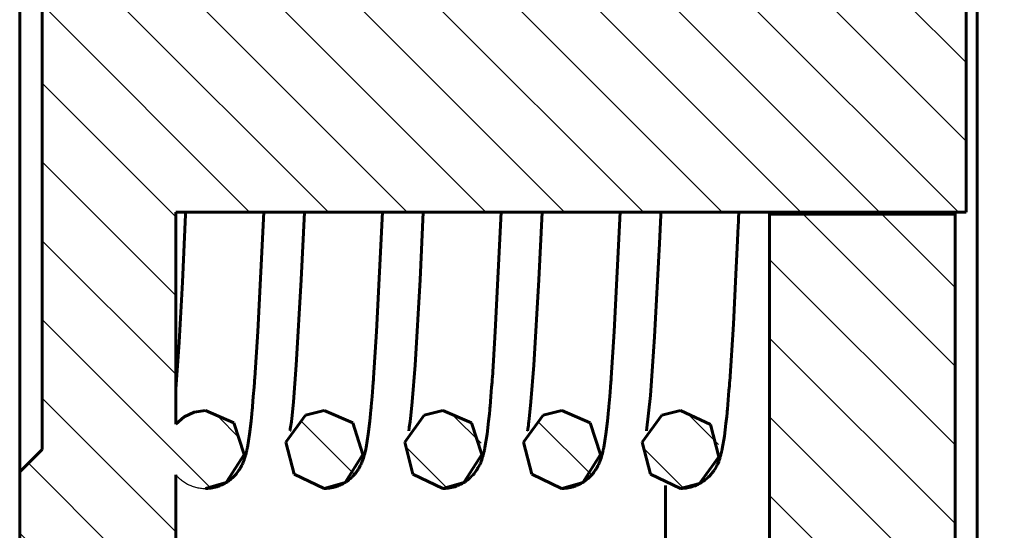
# Model space of a CAD drawing. Header units: millimetres. Extents: x 0 to 359, y 0 to 633.
# Tile 5 of 11: x 151 to 239, y 189 to 235. Entities that reach past the tile are written whole.
import ezdxf

# ---------------------------------------------------------------- set-up
doc = ezdxf.new("R2010")
doc.units = ezdxf.units.MM
for name, pattern in [('K5LT-1', [0]), ('K5LT_BASIC', [0]), ('K5LT_THIN', [0])]:
    doc.linetypes.add(name, pattern=pattern)
doc.layers.add('Системный слой', color=7, linetype='Continuous')
doc.layers.add('Системный слой (1)', color=7, linetype='Continuous', true_color=0x6c6c6c)
doc.styles.add('KDIMTEXTSTYLE', font='GOST_AU.SHX', dxfattribs={"width": 0.96, "oblique": 15, "height": 5})
doc.dimstyles.new('KDIMSTYLE (2.00)', dxfattribs={"dimtxt": 5, "dimasz": 1, "dimexe": 2, "dimexo": 0, "dimgap": 1, "dimtad": 1, "dimlfac": 0.5, "dimtxsty": 'KDIMTEXTSTYLE', "dimsah": 1, "dimcen": 0, "dimdle": 1, "dimadec": 0, "dimazin": 0, "dimtfac": 0.667, "dimtmove": 0, "dimatfit": 3, "dimfxl": 1, "dimtvp": 1, "dimtolj": 1, "dimtzin": 0, "dimarcsym": 0})

# ---------------------------------------------------------------- blocks, each defined once
blk = doc.blocks.new('U0')
at = {"layer": 'Системный слой (1)', "color": 143, "linetype": 'K5LT_BASIC', "lineweight": 60, "true_color": 0x33acca}
for p, q in [((188.555, 199.889), (186.87, 199.457)), ((191.114, 198.779), (188.555, 199.889)), ((186.87, 199.457), (185.116, 197.052)), ((192.03, 195.949), (191.114, 198.779)), ((185.116, 197.052), (185.855, 194.16)), ((190.431, 193.434), (192.03, 195.949)), ((185.855, 194.16), (188.541, 192.889)), ((188.541, 192.889), (188.555, 192.889)), ((188.555, 192.889), (190.431, 193.434))]:
    blk.add_line(p, q, dxfattribs=at)
blk = doc.blocks.new('U3')
at = {"layer": 'Системный слой (1)', "color": 143, "linetype": 'K5LT_BASIC', "lineweight": 60, "true_color": 0x33acca}
for p, q in [((199.222, 199.889), (197.536, 199.457)), ((201.78, 198.779), (199.222, 199.889)), ((197.536, 199.457), (195.782, 197.052)), ((202.696, 195.949), (201.78, 198.779)), ((195.782, 197.052), (196.521, 194.16)), ((201.098, 193.434), (202.696, 195.949)), ((196.521, 194.16), (199.208, 192.889)), ((199.208, 192.889), (199.222, 192.889)), ((199.222, 192.889), (201.098, 193.434))]:
    blk.add_line(p, q, dxfattribs=at)
blk = doc.blocks.new('U6')
at = {"layer": 'Системный слой (1)', "color": 143, "linetype": 'K5LT_BASIC', "lineweight": 60, "true_color": 0x33acca}
for p, q in [((209.888, 199.889), (208.203, 199.457)), ((209.895, 199.889), (209.888, 199.889)), ((212.584, 198.624), (209.895, 199.889)), ((208.203, 199.457), (206.449, 197.052)), ((213.329, 195.733), (212.584, 198.624)), ((206.449, 197.052), (207.188, 194.16)), ((211.579, 193.324), (213.329, 195.733)), ((207.188, 194.16), (209.874, 192.889)), ((209.874, 192.889), (209.888, 192.889)), ((209.888, 192.889), (209.889, 192.889)), ((209.889, 192.889), (211.579, 193.324))]:
    blk.add_line(p, q, dxfattribs=at)
blk = doc.blocks.new('U7')
at = {"layer": 'Системный слой (1)', "color": 143, "linetype": 'K5LT_BASIC', "lineweight": 60, "true_color": 0x33acca}
for p, q in [((177.888, 199.889), (176.203, 199.457)), ((180.447, 198.779), (177.888, 199.889)), ((176.203, 199.457), (174.449, 197.052)), ((181.363, 195.949), (180.447, 198.779)), ((174.449, 197.052), (175.188, 194.16)), ((179.765, 193.434), (181.363, 195.949)), ((175.188, 194.16), (177.874, 192.889)), ((177.874, 192.889), (177.888, 192.889)), ((177.888, 192.889), (179.765, 193.434))]:
    blk.add_line(p, q, dxfattribs=at)
blk = doc.blocks.new('U8')
at = {"layer": 'Системный слой (1)', "color": 143, "linetype": 'K5LT_BASIC', "lineweight": 60, "true_color": 0x33acca}
for p, q in [((167.222, 199.889), (166.225, 199.744)), ((169.78, 198.779), (167.222, 199.889)), ((165.311, 199.323), (164.555, 198.658)), ((166.225, 199.744), (165.311, 199.323)), ((170.696, 195.949), (169.78, 198.779)), ((169.098, 193.434), (170.696, 195.949)), ((167.222, 192.889), (169.098, 193.434))]:
    blk.add_line(p, q, dxfattribs=at)
blk = doc.blocks.new('U10')
at = {"layer": 'Системный слой (1)', "color": 143, "linetype": 'K5LT_BASIC', "lineweight": 60, "true_color": 0x33acca}
blk.add_line((217.868, 137.056), (217.868, 217.722), dxfattribs=at)
blk = doc.blocks.new('U12')
at = {"layer": 'Системный слой (1)', "color": 143, "linetype": 'K5LT_BASIC', "lineweight": 60, "true_color": 0x33acca}
blk.add_line((208.535, 137.056), (208.535, 193.161), dxfattribs=at)
blk = doc.blocks.new('U13')
at = {"layer": 'Системный слой (1)', "color": 143, "linetype": 'K5LT_BASIC', "lineweight": 60, "true_color": 0x33acca}
blk.add_line((234.535, 217.522), (234.535, 217.722), dxfattribs=at)
blk = doc.blocks.new('U14')
at = {"layer": 'Системный слой (1)', "color": 143, "linetype": 'K5LT_BASIC', "lineweight": 60, "true_color": 0x33acca}
blk.add_line((217.888, 217.522), (217.888, 217.722), dxfattribs=at)
blk = doc.blocks.new('U15')
at = {"layer": 'Системный слой (1)', "color": 143, "linetype": 'K5LT_BASIC', "lineweight": 60, "true_color": 0x33acca}
for p, q in [((193.792, 217.722), (193.254, 206.976)), ((193.254, 206.976), (192.987, 202.832)), ((192.975, 202.659), (192.958, 202.431)), ((192.983, 202.774), (192.975, 202.659)), ((192.987, 202.832), (192.983, 202.774)), ((192.925, 201.987), (192.857, 201.139)), ((192.958, 202.431), (192.925, 201.987)), ((192.857, 201.139), (192.781, 200.255)), ((192.752, 199.936), (192.719, 199.586)), ((192.769, 200.117), (192.752, 199.936)), ((192.777, 200.209), (192.769, 200.117)), ((192.781, 200.255), (192.777, 200.209)), ((192.719, 199.586), (192.651, 198.926)), ((192.651, 198.926), (192.513, 197.761)), ((192.513, 197.761), (192.322, 196.569)), ((192.267, 196.306), (192.252, 196.239)), ((192.282, 196.374), (192.267, 196.306)), ((192.292, 196.421), (192.282, 196.374)), ((192.302, 196.467), (192.292, 196.421)), ((192.306, 196.49), (192.302, 196.467)), ((192.309, 196.501), (192.306, 196.49)), ((192.31, 196.507), (192.309, 196.501)), ((192.322, 196.569), (192.31, 196.507)), ((192.03, 195.46), (191.941, 195.23)), ((192.077, 195.596), (192.03, 195.46)), ((192.116, 195.719), (192.077, 195.596)), ((192.153, 195.847), (192.116, 195.719)), ((192.171, 195.911), (192.153, 195.847)), ((192.18, 195.944), (192.171, 195.911)), ((192.201, 196.024), (192.18, 195.944)), ((192.214, 196.075), (192.201, 196.024)), ((192.222, 196.109), (192.214, 196.075)), ((192.227, 196.132), (192.222, 196.109)), ((192.231, 196.148), (192.227, 196.132)), ((192.238, 196.178), (192.231, 196.148)), ((192.243, 196.199), (192.238, 196.178)), ((192.248, 196.221), (192.243, 196.199)), ((192.251, 196.233), (192.248, 196.221)), ((192.252, 196.239), (192.251, 196.233)), ((191.562, 194.518), (191.44, 194.345)), ((191.617, 194.602), (191.562, 194.518)), ((191.642, 194.642), (191.617, 194.602)), ((191.654, 194.662), (191.642, 194.642)), ((191.66, 194.672), (191.654, 194.662)), ((191.698, 194.736), (191.66, 194.672)), ((191.794, 194.911), (191.698, 194.736)), ((191.848, 195.021), (191.794, 194.911)), ((191.882, 195.094), (191.848, 195.021)), ((191.9, 195.134), (191.882, 195.094)), ((191.909, 195.155), (191.9, 195.134)), ((191.913, 195.165), (191.909, 195.155)), ((191.941, 195.23), (191.913, 195.165)), ((190.777, 193.664), (190.669, 193.582)), ((190.91, 193.774), (190.777, 193.664)), ((190.972, 193.83), (190.91, 193.774)), ((191.003, 193.858), (190.972, 193.83)), ((191.018, 193.872), (191.003, 193.858)), ((191.025, 193.879), (191.018, 193.872)), ((191.127, 193.98), (191.025, 193.879)), ((191.255, 194.117), (191.127, 193.98)), ((191.313, 194.185), (191.255, 194.117)), ((191.341, 194.218), (191.313, 194.185)), ((191.354, 194.235), (191.341, 194.218)), ((191.361, 194.243), (191.354, 194.235)), ((191.44, 194.345), (191.361, 194.243)), ((188.562, 192.889), (188.555, 192.889)), ((188.568, 192.889), (188.562, 192.889)), ((188.572, 192.889), (188.568, 192.889)), ((188.576, 192.889), (188.572, 192.889)), ((188.581, 192.889), (188.576, 192.889)), ((188.59, 192.889), (188.581, 192.889)), ((188.595, 192.889), (188.59, 192.889)), ((188.74, 192.894), (188.595, 192.889)), ((188.889, 192.905), (188.74, 192.894)), ((188.964, 192.913), (188.889, 192.905)), ((189.001, 192.917), (188.964, 192.913)), ((189.02, 192.919), (189.001, 192.917)), ((189.029, 192.921), (189.02, 192.919)), ((189.177, 192.944), (189.029, 192.921)), ((189.325, 192.973), (189.177, 192.944)), ((189.399, 192.99), (189.325, 192.973)), ((189.435, 192.999), (189.399, 192.99)), ((189.453, 193.004), (189.435, 192.999)), ((189.463, 193.006), (189.453, 193.004)), ((189.605, 193.047), (189.463, 193.006)), ((189.75, 193.095), (189.605, 193.047)), ((189.822, 193.122), (189.75, 193.095)), ((189.857, 193.135), (189.822, 193.122)), ((189.875, 193.142), (189.857, 193.135)), ((189.884, 193.146), (189.875, 193.142)), ((190.019, 193.203), (189.884, 193.146)), ((190.16, 193.27), (190.019, 193.203)), ((190.228, 193.306), (190.16, 193.27)), ((190.262, 193.324), (190.228, 193.306)), ((190.279, 193.333), (190.262, 193.324)), ((190.287, 193.338), (190.279, 193.333)), ((190.414, 193.411), (190.287, 193.338)), ((190.549, 193.497), (190.414, 193.411)), ((190.614, 193.542), (190.549, 193.497)), ((190.646, 193.565), (190.614, 193.542)), ((190.661, 193.576), (190.646, 193.565)), ((190.669, 193.582), (190.661, 193.576))]:
    blk.add_line(p, q, dxfattribs=at)
blk = doc.blocks.new('U16')
at = {"layer": 'Системный слой (1)', "color": 143, "linetype": 'K5LT_BASIC', "lineweight": 60, "true_color": 0x33acca}
for p, q in [((204.459, 217.722), (203.921, 206.976)), ((203.921, 206.976), (203.654, 202.832)), ((203.641, 202.659), (203.625, 202.431)), ((203.65, 202.774), (203.641, 202.659)), ((203.654, 202.832), (203.65, 202.774)), ((203.591, 201.987), (203.524, 201.139)), ((203.625, 202.431), (203.591, 201.987)), ((203.524, 201.139), (203.448, 200.255)), ((203.419, 199.936), (203.385, 199.586)), ((203.435, 200.117), (203.419, 199.936)), ((203.444, 200.209), (203.435, 200.117)), ((203.448, 200.255), (203.444, 200.209)), ((203.385, 199.586), (203.318, 198.926)), ((203.318, 198.926), (203.179, 197.761)), ((203.179, 197.761), (202.989, 196.569)), ((202.934, 196.306), (202.919, 196.239)), ((202.949, 196.374), (202.934, 196.306)), ((202.959, 196.421), (202.949, 196.374)), ((202.968, 196.467), (202.959, 196.421)), ((202.973, 196.49), (202.968, 196.467)), ((202.975, 196.501), (202.973, 196.49)), ((202.976, 196.507), (202.975, 196.501)), ((202.989, 196.569), (202.976, 196.507)), ((202.697, 195.46), (202.608, 195.23)), ((202.743, 195.596), (202.697, 195.46)), ((202.782, 195.719), (202.743, 195.596)), ((202.82, 195.847), (202.782, 195.719)), ((202.838, 195.911), (202.82, 195.847)), ((202.846, 195.944), (202.838, 195.911)), ((202.867, 196.024), (202.846, 195.944)), ((202.88, 196.075), (202.867, 196.024)), ((202.889, 196.109), (202.88, 196.075)), ((202.894, 196.132), (202.889, 196.109)), ((202.898, 196.148), (202.894, 196.132)), ((202.905, 196.178), (202.898, 196.148)), ((202.91, 196.199), (202.905, 196.178)), ((202.915, 196.221), (202.91, 196.199)), ((202.918, 196.233), (202.915, 196.221)), ((202.919, 196.239), (202.918, 196.233)), ((202.229, 194.518), (202.107, 194.345)), ((202.283, 194.602), (202.229, 194.518)), ((202.309, 194.642), (202.283, 194.602)), ((202.321, 194.662), (202.309, 194.642)), ((202.327, 194.672), (202.321, 194.662)), ((202.365, 194.736), (202.327, 194.672)), ((202.46, 194.911), (202.365, 194.736)), ((202.515, 195.021), (202.46, 194.911)), ((202.549, 195.094), (202.515, 195.021)), ((202.567, 195.134), (202.549, 195.094)), ((202.576, 195.155), (202.567, 195.134)), ((202.58, 195.165), (202.576, 195.155)), ((202.608, 195.23), (202.58, 195.165)), ((201.444, 193.664), (201.336, 193.582)), ((201.576, 193.774), (201.444, 193.664)), ((201.639, 193.83), (201.576, 193.774)), ((201.669, 193.858), (201.639, 193.83)), ((201.684, 193.872), (201.669, 193.858)), ((201.692, 193.879), (201.684, 193.872)), ((201.794, 193.98), (201.692, 193.879)), ((201.921, 194.117), (201.794, 193.98)), ((201.979, 194.185), (201.921, 194.117)), ((202.007, 194.218), (201.979, 194.185)), ((202.021, 194.235), (202.007, 194.218)), ((202.027, 194.243), (202.021, 194.235)), ((202.107, 194.345), (202.027, 194.243)), ((199.229, 192.889), (199.222, 192.889)), ((199.234, 192.889), (199.229, 192.889)), ((199.239, 192.889), (199.234, 192.889)), ((199.243, 192.889), (199.239, 192.889)), ((199.248, 192.889), (199.243, 192.889)), ((199.257, 192.889), (199.248, 192.889)), ((199.262, 192.889), (199.257, 192.889)), ((199.406, 192.894), (199.262, 192.889)), ((199.556, 192.905), (199.406, 192.894)), ((199.63, 192.913), (199.556, 192.905)), ((199.668, 192.917), (199.63, 192.913)), ((199.686, 192.919), (199.668, 192.917)), ((199.696, 192.921), (199.686, 192.919)), ((199.843, 192.944), (199.696, 192.921)), ((199.992, 192.973), (199.843, 192.944)), ((200.065, 192.99), (199.992, 192.973)), ((200.102, 192.999), (200.065, 192.99)), ((200.12, 193.004), (200.102, 192.999)), ((200.129, 193.006), (200.12, 193.004)), ((200.272, 193.047), (200.129, 193.006)), ((200.417, 193.095), (200.272, 193.047)), ((200.488, 193.122), (200.417, 193.095)), ((200.524, 193.135), (200.488, 193.122)), ((200.541, 193.142), (200.524, 193.135)), ((200.55, 193.146), (200.541, 193.142)), ((200.686, 193.203), (200.55, 193.146)), ((200.826, 193.27), (200.686, 193.203)), ((200.895, 193.306), (200.826, 193.27)), ((200.929, 193.324), (200.895, 193.306)), ((200.946, 193.333), (200.929, 193.324)), ((200.954, 193.338), (200.946, 193.333)), ((201.081, 193.411), (200.954, 193.338)), ((201.215, 193.497), (201.081, 193.411)), ((201.28, 193.542), (201.215, 193.497)), ((201.312, 193.565), (201.28, 193.542)), ((201.328, 193.576), (201.312, 193.565)), ((201.336, 193.582), (201.328, 193.576))]:
    blk.add_line(p, q, dxfattribs=at)
blk = doc.blocks.new('U17')
at = {"layer": 'Системный слой (1)', "color": 143, "linetype": 'K5LT_BASIC', "lineweight": 60, "true_color": 0x33acca}
for p, q in [((175.829, 211.629), (176.118, 217.722)), ((175.383, 203.954), (175.829, 211.629)), ((175.124, 200.674), (175.383, 203.954)), ((174.998, 199.43), (175.124, 200.674)), ((174.937, 198.916), (174.998, 199.43)), ((174.814, 198.065), (174.82, 198.104)), ((174.82, 198.104), (174.824, 198.125)), ((174.824, 198.125), (174.826, 198.137)), ((174.826, 198.137), (174.828, 198.15)), ((174.828, 198.15), (174.831, 198.168)), ((174.831, 198.168), (174.838, 198.212)), ((174.838, 198.212), (174.845, 198.259)), ((174.845, 198.259), (174.861, 198.359)), ((174.861, 198.359), (174.893, 198.583)), ((174.893, 198.583), (174.908, 198.689)), ((174.908, 198.689), (174.937, 198.916))]:
    blk.add_line(p, q, dxfattribs=at)
blk = doc.blocks.new('U18')
at = {"layer": 'Системный слой (1)', "color": 143, "linetype": 'K5LT_BASIC', "lineweight": 60, "true_color": 0x33acca}
for p, q in [((215.125, 217.722), (215.099, 217.133)), ((215.086, 216.843), (215.07, 216.483)), ((215.099, 217.133), (215.086, 216.843)), ((215.039, 215.813), (214.98, 214.548)), ((215.07, 216.483), (215.039, 215.813)), ((214.98, 214.548), (214.863, 212.113)), ((214.863, 212.113), (214.627, 207.66)), ((214.627, 207.66), (214.297, 202.51)), ((214.297, 202.51), (214.293, 202.453)), ((214.234, 201.685), (214.167, 200.858)), ((214.268, 202.119), (214.234, 201.685)), ((214.285, 202.341), (214.268, 202.119)), ((214.293, 202.453), (214.285, 202.341)), ((214.167, 200.858), (214.091, 199.997)), ((214.078, 199.863), (214.062, 199.688)), ((214.087, 199.952), (214.078, 199.863)), ((214.091, 199.997), (214.087, 199.952)), ((214.028, 199.348), (213.961, 198.709)), ((214.062, 199.688), (214.028, 199.348)), ((213.961, 198.709), (213.821, 197.583)), ((213.821, 197.583), (213.629, 196.44)), ((213.595, 196.282), (213.587, 196.246)), ((213.601, 196.308), (213.595, 196.282)), ((213.612, 196.357), (213.601, 196.308)), ((213.617, 196.383), (213.612, 196.357)), ((213.62, 196.397), (213.617, 196.383)), ((213.622, 196.403), (213.62, 196.397)), ((213.629, 196.44), (213.622, 196.403)), ((213.365, 195.463), (213.311, 195.319)), ((213.388, 195.531), (213.365, 195.463)), ((213.4, 195.565), (213.388, 195.531)), ((213.405, 195.581), (213.4, 195.565)), ((213.408, 195.589), (213.405, 195.581)), ((213.418, 195.621), (213.408, 195.589)), ((213.434, 195.671), (213.418, 195.621)), ((213.445, 195.706), (213.434, 195.671)), ((213.452, 195.729), (213.445, 195.706)), ((213.458, 195.748), (213.452, 195.729)), ((213.463, 195.766), (213.458, 195.748)), ((213.47, 195.79), (213.463, 195.766)), ((213.482, 195.832), (213.47, 195.79)), ((213.489, 195.856), (213.482, 195.832)), ((213.492, 195.868), (213.489, 195.856)), ((213.494, 195.874), (213.492, 195.868)), ((213.508, 195.926), (213.494, 195.874)), ((213.527, 195.998), (213.508, 195.926)), ((213.539, 196.046), (213.527, 195.998)), ((213.547, 196.077), (213.539, 196.046)), ((213.553, 196.098), (213.547, 196.077)), ((213.558, 196.122), (213.553, 196.098)), ((213.57, 196.172), (213.558, 196.122)), ((213.578, 196.206), (213.57, 196.172)), ((213.587, 196.246), (213.578, 196.206)), ((212.893, 194.513), (212.871, 194.481)), ((212.903, 194.529), (212.893, 194.513)), ((212.908, 194.537), (212.903, 194.529)), ((212.988, 194.663), (212.908, 194.537)), ((213.103, 194.865), (212.988, 194.663)), ((213.151, 194.959), (213.103, 194.865)), ((213.173, 195.005), (213.151, 194.959)), ((213.184, 195.027), (213.173, 195.005)), ((213.189, 195.038), (213.184, 195.027)), ((213.311, 195.319), (213.189, 195.038)), ((212.077, 193.638), (212.045, 193.614)), ((212.093, 193.65), (212.077, 193.638)), ((212.101, 193.656), (212.093, 193.65)), ((212.236, 193.768), (212.101, 193.656)), ((212.353, 193.874), (212.236, 193.768)), ((212.409, 193.927), (212.353, 193.874)), ((212.435, 193.954), (212.409, 193.927)), ((212.449, 193.967), (212.435, 193.954)), ((212.455, 193.974), (212.449, 193.967)), ((212.627, 194.162), (212.455, 193.974)), ((212.707, 194.259), (212.627, 194.162)), ((212.745, 194.307), (212.707, 194.259)), ((212.763, 194.331), (212.745, 194.307)), ((212.772, 194.343), (212.763, 194.331)), ((212.776, 194.349), (212.772, 194.343)), ((212.826, 194.417), (212.776, 194.349)), ((212.871, 194.481), (212.826, 194.417)), ((209.945, 192.889), (209.888, 192.889)), ((209.997, 192.891), (209.945, 192.889)), ((210.023, 192.892), (209.997, 192.891)), ((210.036, 192.892), (210.023, 192.892)), ((210.043, 192.892), (210.036, 192.892)), ((210.187, 192.902), (210.043, 192.892)), ((210.337, 192.917), (210.187, 192.902)), ((210.412, 192.928), (210.337, 192.917)), ((210.449, 192.933), (210.412, 192.928)), ((210.468, 192.936), (210.449, 192.933)), ((210.477, 192.938), (210.468, 192.936)), ((210.626, 192.966), (210.477, 192.938)), ((210.774, 193.001), (210.626, 192.966)), ((210.847, 193.02), (210.774, 193.001)), ((210.883, 193.031), (210.847, 193.02)), ((210.901, 193.036), (210.883, 193.031)), ((210.91, 193.039), (210.901, 193.036)), ((211.049, 193.083), (210.91, 193.039)), ((211.194, 193.136), (211.049, 193.083)), ((211.265, 193.165), (211.194, 193.136)), ((211.3, 193.18), (211.265, 193.165)), ((211.318, 193.188), (211.3, 193.18)), ((211.326, 193.192), (211.318, 193.188)), ((211.463, 193.255), (211.326, 193.192)), ((211.602, 193.328), (211.463, 193.255)), ((211.67, 193.365), (211.602, 193.328)), ((211.703, 193.385), (211.67, 193.365)), ((211.72, 193.394), (211.703, 193.385)), ((211.728, 193.399), (211.72, 193.394)), ((211.846, 193.474), (211.728, 193.399)), ((211.981, 193.566), (211.846, 193.474)), ((212.045, 193.614), (211.981, 193.566))]:
    blk.add_line(p, q, dxfattribs=at)
blk = doc.blocks.new('U19')
at = {"layer": 'Системный слой (1)', "color": 143, "linetype": 'K5LT_BASIC', "lineweight": 60, "true_color": 0x33acca}
for p, q in [((165.152, 211.407), (165.442, 217.496)), ((165.442, 217.496), (165.443, 217.533)), ((165.443, 217.533), (165.444, 217.552)), ((165.444, 217.561), (165.445, 217.572)), ((165.444, 217.552), (165.444, 217.561)), ((165.445, 217.572), (165.446, 217.587)), ((165.446, 217.601), (165.447, 217.622)), ((165.446, 217.587), (165.446, 217.601)), ((165.447, 217.622), (165.449, 217.653)), ((165.449, 217.653), (165.451, 217.701)), ((165.451, 217.701), (165.452, 217.722)), ((164.852, 206.039), (165.152, 211.407)), ((164.555, 201.805), (164.852, 206.039))]:
    blk.add_line(p, q, dxfattribs=at)
blk = doc.blocks.new('U20')
at = {"layer": 'Системный слой (1)', "color": 143, "linetype": 'K5LT_BASIC', "lineweight": 60, "true_color": 0x33acca}
for p, q in [((197.163, 211.629), (197.452, 217.722)), ((196.716, 203.954), (197.163, 211.629)), ((196.457, 200.674), (196.716, 203.954)), ((196.331, 199.43), (196.457, 200.674)), ((196.27, 198.916), (196.331, 199.43)), ((196.147, 198.065), (196.154, 198.104)), ((196.154, 198.104), (196.157, 198.125)), ((196.157, 198.125), (196.159, 198.137)), ((196.159, 198.137), (196.161, 198.15)), ((196.161, 198.15), (196.164, 198.168)), ((196.164, 198.168), (196.171, 198.212)), ((196.171, 198.212), (196.179, 198.259)), ((196.179, 198.259), (196.194, 198.359)), ((196.194, 198.359), (196.227, 198.583)), ((196.227, 198.583), (196.241, 198.689)), ((196.241, 198.689), (196.27, 198.916))]:
    blk.add_line(p, q, dxfattribs=at)
blk = doc.blocks.new('U21')
at = {"layer": 'Системный слой (1)', "color": 143, "linetype": 'K5LT_BASIC', "lineweight": 60, "true_color": 0x33acca}
for p, q in [((183.125, 217.722), (182.588, 206.976)), ((182.588, 206.976), (182.321, 202.832)), ((182.308, 202.659), (182.291, 202.431)), ((182.317, 202.774), (182.308, 202.659)), ((182.321, 202.832), (182.317, 202.774)), ((182.258, 201.987), (182.191, 201.139)), ((182.291, 202.431), (182.258, 201.987)), ((182.191, 201.139), (182.114, 200.255)), ((182.085, 199.936), (182.052, 199.586)), ((182.102, 200.117), (182.085, 199.936)), ((182.11, 200.209), (182.102, 200.117)), ((182.114, 200.255), (182.11, 200.209)), ((182.052, 199.586), (181.985, 198.926)), ((181.985, 198.926), (181.846, 197.761)), ((181.846, 197.761), (181.655, 196.569)), ((181.601, 196.306), (181.586, 196.239)), ((181.615, 196.374), (181.601, 196.306)), ((181.625, 196.421), (181.615, 196.374)), ((181.635, 196.467), (181.625, 196.421)), ((181.64, 196.49), (181.635, 196.467)), ((181.642, 196.501), (181.64, 196.49)), ((181.643, 196.507), (181.642, 196.501)), ((181.655, 196.569), (181.643, 196.507)), ((181.364, 195.46), (181.275, 195.23)), ((181.41, 195.596), (181.364, 195.46)), ((181.449, 195.719), (181.41, 195.596)), ((181.487, 195.847), (181.449, 195.719)), ((181.504, 195.911), (181.487, 195.847)), ((181.513, 195.944), (181.504, 195.911)), ((181.534, 196.024), (181.513, 195.944)), ((181.547, 196.075), (181.534, 196.024)), ((181.555, 196.109), (181.547, 196.075)), ((181.561, 196.132), (181.555, 196.109)), ((181.565, 196.148), (181.561, 196.132)), ((181.572, 196.178), (181.565, 196.148)), ((181.576, 196.199), (181.572, 196.178)), ((181.582, 196.221), (181.576, 196.199)), ((181.584, 196.233), (181.582, 196.221)), ((181.586, 196.239), (181.584, 196.233)), ((180.896, 194.518), (180.773, 194.345)), ((180.95, 194.602), (180.896, 194.518)), ((180.975, 194.642), (180.95, 194.602)), ((180.988, 194.662), (180.975, 194.642)), ((180.994, 194.672), (180.988, 194.662)), ((181.032, 194.736), (180.994, 194.672)), ((181.127, 194.911), (181.032, 194.736)), ((181.181, 195.021), (181.127, 194.911)), ((181.215, 195.094), (181.181, 195.021)), ((181.234, 195.134), (181.215, 195.094)), ((181.242, 195.155), (181.234, 195.134)), ((181.247, 195.165), (181.242, 195.155)), ((181.275, 195.23), (181.247, 195.165)), ((180.111, 193.664), (180.003, 193.582)), ((180.243, 193.774), (180.111, 193.664)), ((180.306, 193.83), (180.243, 193.774)), ((180.336, 193.858), (180.306, 193.83)), ((180.351, 193.872), (180.336, 193.858)), ((180.359, 193.879), (180.351, 193.872)), ((180.46, 193.98), (180.359, 193.879)), ((180.588, 194.117), (180.46, 193.98)), ((180.646, 194.185), (180.588, 194.117)), ((180.674, 194.218), (180.646, 194.185)), ((180.687, 194.235), (180.674, 194.218)), ((180.694, 194.243), (180.687, 194.235)), ((180.773, 194.345), (180.694, 194.243)), ((177.895, 192.889), (177.889, 192.889)), ((177.901, 192.889), (177.895, 192.889)), ((177.905, 192.889), (177.901, 192.889)), ((177.91, 192.889), (177.905, 192.889)), ((177.915, 192.889), (177.91, 192.889)), ((177.923, 192.889), (177.915, 192.889)), ((177.929, 192.889), (177.923, 192.889)), ((178.073, 192.894), (177.929, 192.889)), ((178.223, 192.905), (178.073, 192.894)), ((178.297, 192.913), (178.223, 192.905)), ((178.334, 192.917), (178.297, 192.913)), ((178.353, 192.919), (178.334, 192.917)), ((178.362, 192.921), (178.353, 192.919)), ((178.51, 192.944), (178.362, 192.921)), ((178.659, 192.973), (178.51, 192.944)), ((178.732, 192.99), (178.659, 192.973)), ((178.769, 192.999), (178.732, 192.99)), ((178.787, 193.004), (178.769, 192.999)), ((178.796, 193.006), (178.787, 193.004)), ((178.939, 193.047), (178.796, 193.006)), ((179.084, 193.095), (178.939, 193.047)), ((179.155, 193.122), (179.084, 193.095)), ((179.191, 193.135), (179.155, 193.122)), ((179.208, 193.142), (179.191, 193.135)), ((179.217, 193.146), (179.208, 193.142)), ((179.352, 193.203), (179.217, 193.146)), ((179.493, 193.27), (179.352, 193.203)), ((179.562, 193.306), (179.493, 193.27)), ((179.596, 193.324), (179.562, 193.306)), ((179.612, 193.333), (179.596, 193.324)), ((179.621, 193.338), (179.612, 193.333)), ((179.747, 193.411), (179.621, 193.338)), ((179.882, 193.497), (179.747, 193.411)), ((179.947, 193.542), (179.882, 193.497)), ((179.979, 193.565), (179.947, 193.542)), ((179.995, 193.576), (179.979, 193.565)), ((180.003, 193.582), (179.995, 193.576))]:
    blk.add_line(p, q, dxfattribs=at)
blk = doc.blocks.new('U22')
at = {"layer": 'Системный слой (1)', "color": 143, "linetype": 'K5LT_BASIC', "lineweight": 60, "true_color": 0x33acca}
for p, q in [((186.496, 211.629), (186.785, 217.722)), ((186.049, 203.954), (186.496, 211.629)), ((185.79, 200.674), (186.049, 203.954)), ((185.665, 199.43), (185.79, 200.674)), ((185.604, 198.916), (185.665, 199.43)), ((185.48, 198.065), (185.487, 198.104)), ((185.487, 198.104), (185.491, 198.125)), ((185.491, 198.125), (185.492, 198.137)), ((185.492, 198.137), (185.495, 198.15)), ((185.495, 198.15), (185.498, 198.168)), ((185.498, 198.168), (185.505, 198.212)), ((185.505, 198.212), (185.512, 198.259)), ((185.512, 198.259), (185.527, 198.359)), ((185.527, 198.359), (185.56, 198.583)), ((185.56, 198.583), (185.574, 198.689)), ((185.574, 198.689), (185.604, 198.916))]:
    blk.add_line(p, q, dxfattribs=at)
blk = doc.blocks.new('U23')
at = {"layer": 'Системный слой (1)', "color": 143, "linetype": 'K5LT_BASIC', "lineweight": 60, "true_color": 0x33acca}
for p, q in [((208.105, 217.428), (208.113, 217.597)), ((208.113, 217.597), (208.118, 217.722)), ((207.988, 214.888), (208.105, 217.428)), ((207.547, 206.509), (207.988, 214.888)), ((207.174, 201.242), (207.547, 206.509)), ((206.814, 198.065), (207.174, 201.242))]:
    blk.add_line(p, q, dxfattribs=at)
blk = doc.blocks.new('U24')
at = {"layer": 'Системный слой (1)', "color": 143, "linetype": 'K5LT_BASIC', "lineweight": 60, "true_color": 0x33acca}
for p, q in [((172.459, 217.722), (171.921, 206.976)), ((171.921, 206.976), (171.654, 202.832)), ((171.641, 202.659), (171.625, 202.431)), ((171.65, 202.774), (171.641, 202.659)), ((171.654, 202.832), (171.65, 202.774)), ((171.591, 201.987), (171.524, 201.139)), ((171.625, 202.431), (171.591, 201.987)), ((171.524, 201.139), (171.448, 200.255)), ((171.419, 199.936), (171.385, 199.586)), ((171.435, 200.117), (171.419, 199.936)), ((171.444, 200.209), (171.435, 200.117)), ((171.448, 200.255), (171.444, 200.209)), ((171.385, 199.586), (171.318, 198.926)), ((171.318, 198.926), (171.179, 197.761)), ((171.179, 197.761), (170.989, 196.569)), ((170.934, 196.306), (170.919, 196.239)), ((170.949, 196.374), (170.934, 196.306)), ((170.959, 196.421), (170.949, 196.374)), ((170.968, 196.467), (170.959, 196.421)), ((170.973, 196.49), (170.968, 196.467)), ((170.975, 196.501), (170.973, 196.49)), ((170.976, 196.507), (170.975, 196.501)), ((170.989, 196.569), (170.976, 196.507)), ((170.697, 195.46), (170.608, 195.23)), ((170.743, 195.596), (170.697, 195.46)), ((170.782, 195.719), (170.743, 195.596)), ((170.82, 195.847), (170.782, 195.719)), ((170.838, 195.911), (170.82, 195.847)), ((170.846, 195.944), (170.838, 195.911)), ((170.867, 196.024), (170.846, 195.944)), ((170.88, 196.075), (170.867, 196.024)), ((170.889, 196.109), (170.88, 196.075)), ((170.894, 196.132), (170.889, 196.109)), ((170.898, 196.148), (170.894, 196.132)), ((170.905, 196.178), (170.898, 196.148)), ((170.91, 196.199), (170.905, 196.178)), ((170.915, 196.221), (170.91, 196.199)), ((170.918, 196.233), (170.915, 196.221)), ((170.919, 196.239), (170.918, 196.233)), ((170.229, 194.518), (170.107, 194.345)), ((170.283, 194.602), (170.229, 194.518)), ((170.309, 194.642), (170.283, 194.602)), ((170.321, 194.662), (170.309, 194.642)), ((170.327, 194.672), (170.321, 194.662)), ((170.365, 194.736), (170.327, 194.672)), ((170.46, 194.911), (170.365, 194.736)), ((170.515, 195.021), (170.46, 194.911)), ((170.549, 195.094), (170.515, 195.021)), ((170.567, 195.134), (170.549, 195.094)), ((170.576, 195.155), (170.567, 195.134)), ((170.58, 195.165), (170.576, 195.155)), ((170.608, 195.23), (170.58, 195.165)), ((169.444, 193.664), (169.336, 193.582)), ((169.576, 193.774), (169.444, 193.664)), ((169.639, 193.83), (169.576, 193.774)), ((169.669, 193.858), (169.639, 193.83)), ((169.684, 193.872), (169.669, 193.858)), ((169.692, 193.879), (169.684, 193.872)), ((169.794, 193.98), (169.692, 193.879)), ((169.921, 194.117), (169.794, 193.98)), ((169.979, 194.185), (169.921, 194.117)), ((170.007, 194.218), (169.979, 194.185)), ((170.021, 194.235), (170.007, 194.218)), ((170.027, 194.243), (170.021, 194.235)), ((170.107, 194.345), (170.027, 194.243)), ((167.225, 192.889), (167.222, 192.889)), ((167.232, 192.889), (167.225, 192.889)), ((167.237, 192.889), (167.232, 192.889)), ((167.242, 192.889), (167.237, 192.889)), ((167.248, 192.889), (167.242, 192.889)), ((167.257, 192.889), (167.248, 192.889)), ((167.262, 192.889), (167.257, 192.889)), ((167.406, 192.894), (167.262, 192.889)), ((167.556, 192.905), (167.406, 192.894)), ((167.63, 192.913), (167.556, 192.905)), ((167.668, 192.917), (167.63, 192.913)), ((167.686, 192.919), (167.668, 192.917)), ((167.696, 192.921), (167.686, 192.919)), ((167.843, 192.944), (167.696, 192.921)), ((167.992, 192.973), (167.843, 192.944)), ((168.065, 192.99), (167.992, 192.973)), ((168.102, 192.999), (168.065, 192.99)), ((168.12, 193.004), (168.102, 192.999)), ((168.129, 193.006), (168.12, 193.004)), ((168.272, 193.047), (168.129, 193.006)), ((168.417, 193.095), (168.272, 193.047)), ((168.488, 193.122), (168.417, 193.095)), ((168.524, 193.135), (168.488, 193.122)), ((168.541, 193.142), (168.524, 193.135)), ((168.55, 193.146), (168.541, 193.142)), ((168.686, 193.203), (168.55, 193.146)), ((168.826, 193.27), (168.686, 193.203)), ((168.895, 193.306), (168.826, 193.27)), ((168.929, 193.324), (168.895, 193.306)), ((168.946, 193.333), (168.929, 193.324)), ((168.954, 193.338), (168.946, 193.333)), ((169.081, 193.411), (168.954, 193.338)), ((169.215, 193.497), (169.081, 193.411)), ((169.28, 193.542), (169.215, 193.497)), ((169.312, 193.565), (169.28, 193.542)), ((169.328, 193.576), (169.312, 193.565)), ((169.336, 193.582), (169.328, 193.576))]:
    blk.add_line(p, q, dxfattribs=at)
blk = doc.blocks.new('KDIMARROW_01')
at = {"layer": 'Системный слой'}
blk.add_hatch(color=0, dxfattribs=at).paths.add_polyline_path([(-5, -0.658), (0, 0), (-5, 0.658), (-4.5, 0)])
at = {"layer": 'Системный слой', "color": 0, "linetype": 'K5LT_THIN', "lineweight": 18}
for p, q in [((-4.5, 0), (-5, 0.658)), ((-5, 0.658), (0, 0)), ((0, 0), (-5, -0.658)), ((-5, -0.658), (-4.5, 0))]:
    blk.add_line(p, q, dxfattribs=at)
at = {"layer": 'Системный слой (1)', "color": 0, "linetype": 'K5LT_THIN', "lineweight": 18}
blk.add_line((122.535, 241.056), (120.535, 241.056), dxfattribs=at)
blk = doc.blocks.new('D2')
at = {"layer": 'Defpoints', "color": 0}
for p in [(122.535, 392.191), (122.535, 143.456), (236.535, 123.756)]:
    blk.add_point(p, dxfattribs=at)
at = {"layer": 'Системный слой (1)', "color": 0, "lineweight": -2}
for p, q in [((122.535, 143.456), (122.535, 394.191)), ((236.535, 123.756), (236.535, 394.191)), ((235.535, 392.191), (123.535, 392.191))]:
    blk.add_line(p, q, dxfattribs=at)
blk.add_blockref('KDIMARROW_01', (236.535, 392.191), dxfattribs=at)
at = {"layer": 'Системный слой (1)', "color": 0, "lineweight": -2, "rotation": 180}
blk.add_blockref('KDIMARROW_01', (122.535, 392.191), dxfattribs=at)
at = {"layer": 'Системный слой (1)', "color": 7, "insert": (179.535, 395.691), "char_height": 5, "attachment_point": 5, "style": 'KDIMTEXTSTYLE'}
blk.add_mtext('\\A1;\\H5.0;\\W0.960;\\Q15;57{\\H3.335000;%%p2}', dxfattribs=at)

msp = doc.modelspace()

# ---------------------------------------------------------------- hatches: boundary and pattern name
at = {"layer": 'Системный слой (1)'}
h = msp.add_hatch(dxfattribs=at)
h.set_pattern_fill('', angle=-45, style=0, pattern_type=0)
h.set_pattern_definition([(-45, (0, 0), (3.535534, 3.535534), [])])
h.paths.add_polyline_path([(236.535, 161.076), (234.535, 161.076), (234.535, 217.522), (217.888, 217.522), (217.888, 133.076), (236.535, 133.076)])
h.paths.add_polyline_path([(217.888, 321.036), (236.535, 321.036), (236.535, 349.036), (217.888, 349.036)])
h.paths.add_polyline_path([(217.888, 281.036), (217.888, 264.589), (234.535, 264.589), (234.535, 281.036)])
h.paths.add_polyline_path([(217.888, 287.991), (217.132, 288.656), (216.218, 289.078), (215.222, 289.222), (212.515, 287.944), (211.783, 285.055), (213.542, 282.651), (216.518, 282.471), (217.888, 283.453)])
h.paths.add_polyline_path([(209.888, 192.889), (212.587, 194.158), (213.329, 197.044), (211.578, 199.455), (208.603, 199.645), (206.559, 197.477), (206.926, 194.521), (209.44, 192.918)])
h.paths.add_polyline_path([(204.555, 289.222), (201.856, 287.953), (201.112, 285.078), (202.837, 282.672), (205.774, 282.441), (207.888, 284.646), (207.51, 287.601), (204.99, 289.195)])
h.paths.add_polyline_path([(199.222, 192.889), (201.92, 194.158), (202.662, 197.044), (200.912, 199.455), (197.936, 199.645), (195.893, 197.477), (196.26, 194.521), (198.774, 192.918)])
h.paths.add_polyline_path([(193.888, 289.222), (191.189, 287.953), (190.446, 285.078), (192.171, 282.672), (195.107, 282.441), (197.221, 284.646), (196.844, 287.601), (194.324, 289.195)])
h.paths.add_polyline_path([(188.555, 192.889), (191.254, 194.158), (191.996, 197.044), (190.245, 199.455), (187.27, 199.645), (185.226, 197.477), (185.593, 194.521), (188.107, 192.918)])
h.paths.add_polyline_path([(183.222, 289.222), (180.523, 287.953), (179.779, 285.078), (181.504, 282.672), (184.441, 282.441), (186.555, 284.646), (186.177, 287.601), (183.657, 289.195)])
h.paths.add_polyline_path([(177.888, 192.889), (180.587, 194.158), (181.329, 197.044), (179.578, 199.455), (176.603, 199.645), (174.559, 197.477), (174.926, 194.521), (177.44, 192.918)])
h.paths.add_polyline_path([(172.555, 289.222), (169.856, 287.953), (169.112, 285.078), (170.837, 282.672), (173.774, 282.441), (175.888, 284.646), (175.51, 287.601), (172.99, 289.195)])
h.paths.add_polyline_path([(167.222, 192.889), (169.535, 193.761), (170.717, 196.61), (169.283, 199.219), (166.355, 199.78), (164.555, 198.658), (164.555, 217.722), (235.535, 217.722), (235.535, 264.389), (164.555, 264.389), (164.555, 325.056), (150.555, 325.056), (150.555, 287.722), (152.555, 285.722), (152.555, 196.389), (150.555, 194.389), (150.555, 157.056), (164.555, 157.056), (164.555, 194.12), (165.311, 193.455), (166.225, 193.034)])

# ---------------------------------------------------------------- linework, layer by layer
at = {"layer": 'Системный слой (1)', "color": 143, "linetype": 'K5LT_BASIC', "lineweight": 60, "true_color": 0x33acca}
for p, q in [((236.535, 161.076), (236.535, 321.036)), ((150.555, 194.389), (150.555, 287.722)), ((152.555, 196.389), (152.555, 285.722)), ((235.535, 264.389), (235.535, 217.722)), ((164.555, 217.722), (164.555, 198.658)), ((164.555, 217.722), (235.535, 217.722)), ((234.535, 217.522), (217.888, 217.522)), ((217.888, 133.076), (217.888, 217.522)), ((234.535, 217.522), (234.535, 161.076)), ((152.555, 196.389), (150.555, 194.389)), ((150.555, 157.056), (150.555, 194.389)), ((164.555, 194.12), (164.555, 157.056))]:
    msp.add_line(p, q, dxfattribs=at)
at = {"layer": 'Системный слой (1)', "color": 7, "linetype": 'K5LT-1'}
msp.add_open_spline([(164.555, 194.12), (164.593, 194.075), (164.691, 193.966), (164.885, 193.775), (165.107, 193.594), (165.332, 193.44), (165.584, 193.289), (165.917, 193.131), (166.336, 192.993), (166.696, 192.923), (166.988, 192.894), (167.139, 192.889), (167.217, 192.889), (167.222, 192.889)], degree=3, knots=[0, 0, 0, 0, 0.407917, 1.019793, 1.896542, 2.392925, 2.915981, 3.935421, 4.954861, 5.97423, 6.483816, 6.993402, 7.025963, 7.025963, 7.025963, 7.025963], dxfattribs=at)

# ---------------------------------------------------------------- block references
at = {"layer": 'Системный слой (1)'}
for name in ['U12', 'U10', 'U19', 'U17', 'U22', 'U20', 'U23', 'U24', 'U21', 'U15', 'U16', 'U18', 'U14', 'U13', 'U8', 'U7', 'U0', 'U3', 'U6']:
    msp.add_blockref(name, (0, 0), dxfattribs=at)

# ---------------------------------------------------------------- dimensions: what is measured, and where the dimension line sits
at = {"layer": 'Системный слой (1)', "color": 7}
dim = msp.add_linear_dim(base=(122.535, 392.191), p1=(236.535, 123.756), p2=(122.535, 143.456), dimstyle='KDIMSTYLE (2.00)', override={"dimexo": 0, "dimpost": '\\H5.0;\\W0.960;\\Q15;<>', "dimblk1": 'KDIMARROW_01', "dimblk2": 'KDIMARROW_01', "dimse1": 0, "dimse2": 0, "dimclrt": 7, "dimtol": 1, "dimtp": 2, "dimtm": 2, "dimtdec": 0, "dimtolj": 1}, dxfattribs=at)
dim.commit()
dim.dimension.update_dxf_attribs({"geometry": 'D2', "text_midpoint": (179.535, 392.191), "dimtype": 160})

doc.saveas('drawing.dxf')
